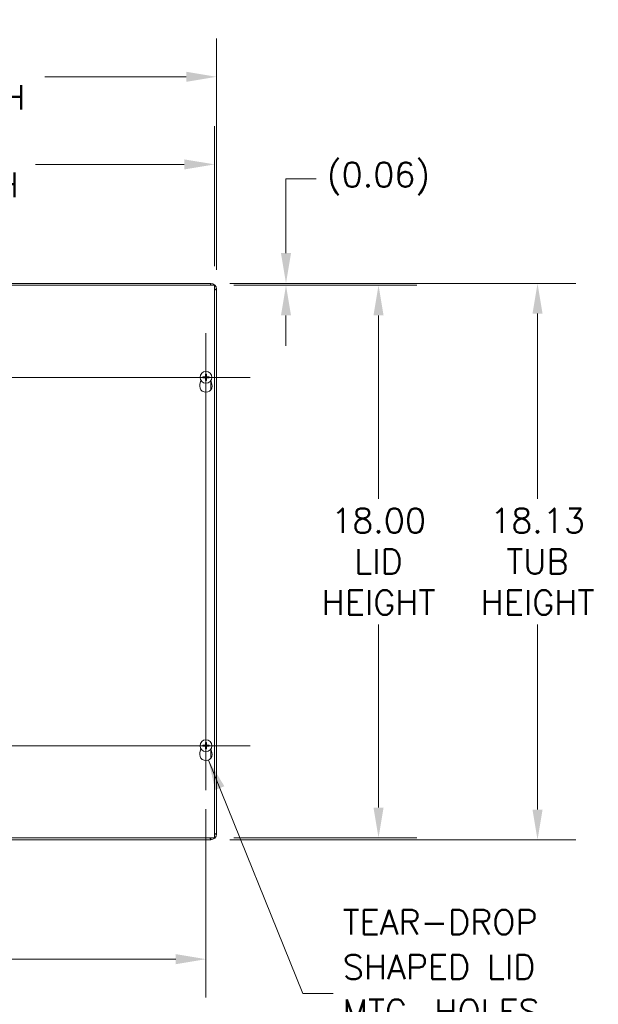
# Model space of a CAD drawing. Header units: inches. Extents: x 8 to 164, y 6 to 97.
# Tile 4 of 9: x 57 to 76, y 46 to 78. Entities that reach past the tile are written whole.
import ezdxf

# ---------------------------------------------------------------- set-up
doc = ezdxf.new("R2010")
doc.units = ezdxf.units.IN
doc.header["$LTSCALE"] = 10
doc.header["$MEASUREMENT"] = 0
for name, color, linetype, lineweight in [('Center Mark (ANSI)', 7, 'Continuous', 5), ('Centerline (ANSI)', 7, 'Continuous', 5), ('Dimension (ANSI)', 7, 'Continuous', 5), ('Symbol (ANSI)', 7, 'Continuous', 5), ('Visible (ANSI)', 7, 'Continuous', 5), ('Visible Narrow (ANSI)', 7, 'Continuous', 5)]:
    doc.layers.add(name, color=color, linetype=linetype, lineweight=lineweight)
doc.styles.add('ROMANS', font='RomanS.shx')
doc.dimstyles.new('Default (ANSI)', dxfattribs={"dimscale": 10, "dimtxt": 0.08, "dimasz": 0.098425, "dimexe": 0.125, "dimexo": 0.0625, "dimgap": 0.031496, "dimtad": 0, "dimtih": 1, "dimtoh": 1, "dimrnd": 1e-08, "dimzin": 0, "dimdsep": 46, "dimtxsty": 'ROMANS', "dimcen": 0.09, "dimdle": 0.393701, "dimclrd": 256, "dimclre": 256, "dimclrt": 256, "dimadec": 0, "dimazin": 0, "dimtfac": 1.25, "dimtofl": 0, "dimtmove": 0, "dimatfit": 3, "dimfxl": 0, "dimtolj": 1, "dimtzin": 0, "dimlwd": -1, "dimlwe": -1, "dimarcsym": 0})
doc.dimstyles.new('Default (ANSI)$7', dxfattribs={"dimscale": 10, "dimtxt": 0.08, "dimasz": 0.098425, "dimexe": 0.125, "dimexo": 0.0625, "dimgap": 0.031496, "dimtad": 0, "dimtih": 1, "dimtoh": 1, "dimrnd": 1e-08, "dimzin": 0, "dimdsep": 46, "dimtxsty": 'ROMANS', "dimcen": 0.09, "dimdle": 0.393701, "dimclrd": 256, "dimclre": 256, "dimclrt": 256, "dimadec": 0, "dimazin": 0, "dimtfac": 1.25, "dimtofl": 0, "dimtmove": 0, "dimatfit": 3, "dimfxl": 0, "dimtolj": 1, "dimtzin": 0, "dimlwd": -1, "dimlwe": -1, "dimarcsym": 0})

# ---------------------------------------------------------------- blocks, each defined once
blk = doc.blocks.new('*D4')
at = {"layer": 'Defpoints', "color": 0}
for p in [(63.782, 75.958), (45.657, 69.124), (63.782, 69.043)]:
    blk.add_point(p, dxfattribs=at)
at = {"layer": 'Dimension (ANSI)'}
for p, q in [((45.657, 69.749), (45.657, 77.208)), ((63.782, 69.668), (63.782, 77.208)), ((46.641, 75.958), (51.243, 75.958)), ((62.798, 75.958), (58.196, 75.958))]:
    blk.add_line(p, q, dxfattribs=at)
for points in [[(46.641, 76.122), (46.641, 75.794), (45.657, 75.958)], [(62.798, 76.122), (62.798, 75.794), (63.782, 75.958)]]:
    blk.add_solid(points, dxfattribs=at)
at = {"layer": 'Dimension (ANSI)', "insert": (54.719, 75.958), "char_height": 0.8, "attachment_point": 5, "style": 'ROMANS'}
blk.add_mtext('\\A1;18.13\\PTUB WIDTH', dxfattribs=at)
blk = doc.blocks.new('*D5')
at = {"layer": 'Defpoints', "color": 0}
for p in [(63.719, 73.105), (45.719, 69.167), (63.719, 69.167)]:
    blk.add_point(p, dxfattribs=at)
at = {"layer": 'Dimension (ANSI)'}
for p, q in [((45.719, 69.792), (45.719, 74.355)), ((63.719, 69.792), (63.719, 74.355)), ((46.704, 73.105), (51.547, 73.105)), ((62.735, 73.105), (57.892, 73.105))]:
    blk.add_line(p, q, dxfattribs=at)
for points in [[(46.704, 73.269), (46.704, 72.94), (45.719, 73.105)], [(62.735, 73.269), (62.735, 72.94), (63.719, 73.105)]]:
    blk.add_solid(points, dxfattribs=at)
at = {"layer": 'Dimension (ANSI)', "insert": (54.719, 73.105), "char_height": 0.8, "attachment_point": 5, "style": 'ROMANS'}
blk.add_mtext('\\A1;18.00\\PLID WIDTH', dxfattribs=at)
blk = doc.blocks.new('*D7')
at = {"layer": 'Defpoints', "color": 0}
for p in [(63.595, 69.23), (63.595, 51.105), (74.235, 51.105)]:
    blk.add_point(p, dxfattribs=at)
at = {"layer": 'Dimension (ANSI)'}
for p, q in [((64.22, 69.23), (75.485, 69.23)), ((74.235, 68.246), (74.235, 62.216)), ((74.235, 52.089), (74.235, 58.119)), ((64.22, 51.105), (75.485, 51.105))]:
    blk.add_line(p, q, dxfattribs=at)
for points in [[(74.071, 68.246), (74.399, 68.246), (74.235, 69.23)], [(74.071, 52.089), (74.399, 52.089), (74.235, 51.105)]]:
    blk.add_solid(points, dxfattribs=at)
at = {"layer": 'Dimension (ANSI)', "insert": (74.235, 60.167), "char_height": 0.8, "attachment_point": 5, "style": 'ROMANS'}
blk.add_mtext('\\A1;18.13\\PTUB\\PHEIGHT', dxfattribs=at)
blk = doc.blocks.new('*D8')
at = {"layer": 'Defpoints', "color": 0}
for p in [(63.719, 69.167), (63.719, 51.167), (69.058, 51.167)]:
    blk.add_point(p, dxfattribs=at)
at = {"layer": 'Dimension (ANSI)'}
for p, q in [((64.344, 69.167), (70.308, 69.167)), ((69.058, 68.183), (69.058, 62.216)), ((69.058, 52.152), (69.058, 58.119)), ((64.344, 51.167), (70.308, 51.167))]:
    blk.add_line(p, q, dxfattribs=at)
for points in [[(68.894, 68.183), (69.222, 68.183), (69.058, 69.167)], [(68.894, 52.152), (69.222, 52.152), (69.058, 51.167)]]:
    blk.add_solid(points, dxfattribs=at)
at = {"layer": 'Dimension (ANSI)', "insert": (69.058, 60.167), "char_height": 0.8, "attachment_point": 5, "style": 'ROMANS'}
blk.add_mtext('\\A1;18.00\\PLID\\PHEIGHT', dxfattribs=at)
blk = doc.blocks.new('*D9')
at = {"layer": 'Defpoints', "color": 0}
for p in [(63.595, 69.23), (63.719, 69.167), (66.045, 69.167)]:
    blk.add_point(p, dxfattribs=at)
at = {"layer": 'Dimension (ANSI)'}
for p, q in [((66.045, 70.214), (66.045, 72.636)), ((66.045, 72.636), (67.029, 72.636)), ((64.22, 69.23), (67.295, 69.23)), ((64.344, 69.167), (67.295, 69.167)), ((66.045, 68.183), (66.045, 67.199))]:
    blk.add_line(p, q, dxfattribs=at)
for points in [[(65.881, 70.214), (66.209, 70.214), (66.045, 69.23)], [(65.881, 68.183), (66.209, 68.183), (66.045, 69.167)]]:
    blk.add_solid(points, dxfattribs=at)
at = {"layer": 'Dimension (ANSI)', "insert": (69.058, 72.636), "char_height": 0.8, "attachment_point": 5, "style": 'ROMANS'}
blk.add_mtext('\\A1;(0.06)', dxfattribs=at)
blk = doc.blocks.new('*D10')
at = {"layer": 'Defpoints', "color": 0}
for p in [(46.001, 52.725), (63.438, 52.725), (63.438, 47.216)]:
    blk.add_point(p, dxfattribs=at)
at = {"layer": 'Dimension (ANSI)'}
for p, q in [((46.001, 52.1), (46.001, 45.966)), ((63.438, 52.1), (63.438, 45.966)), ((46.985, 47.216), (52.498, 47.216)), ((62.454, 47.216), (56.252, 47.216))]:
    blk.add_line(p, q, dxfattribs=at)
for points in [[(46.985, 47.38), (46.985, 47.052), (46.001, 47.216)], [(62.454, 47.38), (62.454, 47.052), (63.438, 47.216)]]:
    blk.add_solid(points, dxfattribs=at)
at = {"layer": 'Dimension (ANSI)', "insert": (54.375, 47.216), "char_height": 0.8, "attachment_point": 5, "style": 'ROMANS'}
blk.add_mtext('\\A1;17.44', dxfattribs=at)

msp = doc.modelspace()

# ---------------------------------------------------------------- linework, layer by layer
at = {"layer": 'Center Mark (ANSI)', "linetype": 'Continuous'}
for p, q in [((63.43815, 67.6095), (63.43815, 64.7255)), ((64.88015, 66.1675), (61.99615, 66.1675)), ((63.43815, 52.7255), (63.43815, 55.6095)), ((64.88015, 54.1675), (61.99615, 54.1675))]:
    msp.add_line(p, q, dxfattribs=at)
at = {"layer": 'Centerline (ANSI)', "linetype": 'Continuous'}
for p, q in [((63.43815, 67.6095), (63.43815, 52.7255)), ((44.55865, 66.1675), (64.88015, 66.1675)), ((64.88015, 54.1675), (44.55865, 54.1675))]:
    msp.add_line(p, q, dxfattribs=at)
at = {"layer": 'Visible (ANSI)'}
for p, q in [((45.7194, 69.1675), (63.7194, 69.1675)), ((45.9569, 69.23), (63.5949, 69.23)), ((63.7194, 69.1675), (63.7194, 51.1675)), ((63.7819, 69.043), (63.7819, 51.292)), ((63.37448, 66.17985), (63.34768, 66.1854)), ((63.34768, 66.14959), (63.37448, 66.15514)), ((63.42024, 66.25797), (63.4258, 66.23117)), ((63.4258, 66.10383), (63.42024, 66.07702)), ((63.4505, 66.23117), (63.45606, 66.25797)), ((63.45606, 66.07702), (63.4505, 66.10383)), ((63.52863, 66.1854), (63.50182, 66.17985)), ((63.50182, 66.15514), (63.52863, 66.14959)), ((63.24313, 65.94284), (63.27761, 66.06218)), ((63.59869, 66.06218), (63.63318, 65.94284)), ((63.42024, 54.25797), (63.4258, 54.23117)), ((63.4505, 54.23117), (63.45606, 54.25797)), ((63.24313, 53.94284), (63.27761, 54.06218)), ((63.37448, 54.17985), (63.34768, 54.1854)), ((63.34768, 54.14959), (63.37448, 54.15514)), ((63.4258, 54.10383), (63.42024, 54.07702)), ((63.45606, 54.07702), (63.4505, 54.10383)), ((63.52863, 54.1854), (63.50182, 54.17985)), ((63.50182, 54.15514), (63.52863, 54.14959)), ((63.59869, 54.06218), (63.63318, 53.94284)), ((63.7194, 51.1675), (45.7194, 51.1675)), ((63.5949, 51.105), (45.8439, 51.105))]:
    msp.add_line(p, q, dxfattribs=at)
for centre in [(63.43815, 66.1675), (63.43815, 54.1675)]:
    msp.add_circle(centre, 0.192, dxfattribs=at)
for centre, radius, start, end in [((63.5949, 69.043), 0.187, 0, 90), ((63.5949, 69.043), 0.125, 84.8736, 90), ((63.5949, 69.043), 0.125, 0, 5.1264), ((63.43815, 66.1675), 0.06486, 169.02212, 190.97788), ((63.43815, 66.1675), 0.06486, 79.02212, 100.97788), ((63.43815, 66.1675), 0.06486, 259.02212, 280.97788), ((63.43815, 66.1675), 0.06486, 349.02212, 10.97788), ((63.43815, 65.8865), 0.203, 163.884171, 16.115829), ((63.43815, 54.1675), 0.06486, 79.02212, 100.97788), ((63.43815, 53.8865), 0.203, 163.884171, 16.115829), ((63.43815, 54.1675), 0.06486, 169.02212, 190.97788), ((63.43815, 54.1675), 0.06486, 259.02212, 280.97788), ((63.43815, 54.1675), 0.06486, 349.02212, 10.97788), ((63.5949, 51.292), 0.187, 270, 0), ((63.5949, 51.292), 0.125, 270, 275.1264), ((63.5949, 51.292), 0.125, 354.8736, 0)]:
    msp.add_arc(centre, radius, start, end, dxfattribs=at)
for centre, major_axis, start_param, end_param in [((63.43802, 66.16292), (-0.25386, 0.00712), 4.83975564, 5.12434361), ((63.43802, 66.17208), (0.25386, 0.00712), 4.30043435, 4.58502232), ((63.44273, 66.16762), (0.00712, -0.25386), 4.30043435, 4.58502232), ((63.44273, 66.16737), (-0.00712, -0.25386), 4.83975564, 5.12434361), ((63.43357, 66.16762), (0.00712, 0.25386), 4.83975564, 5.12434361), ((63.43357, 66.16737), (-0.00712, 0.25386), 4.30043435, 4.58502232), ((63.43828, 66.16292), (-0.25386, -0.00712), 4.30043435, 4.58502232), ((63.43828, 66.17208), (0.25386, -0.00712), 4.83975564, 5.12434361), ((63.44273, 54.16762), (0.00712, -0.25386), 4.30043435, 4.58502232), ((63.43357, 54.16762), (0.00712, 0.25386), 4.83975564, 5.12434361), ((63.43802, 54.16292), (-0.25386, 0.00712), 4.83975564, 5.12434361), ((63.43802, 54.17208), (0.25386, 0.00712), 4.30043435, 4.58502232), ((63.44273, 54.16737), (-0.00712, -0.25386), 4.83975564, 5.12434361), ((63.43357, 54.16737), (-0.00712, 0.25386), 4.30043435, 4.58502232), ((63.43828, 54.16292), (-0.25386, -0.00712), 4.30043435, 4.58502232), ((63.43828, 54.17208), (0.25386, -0.00712), 4.83975564, 5.12434361)]:
    msp.add_ellipse(centre, major_axis=major_axis, ratio=0.08715574, start_param=start_param, end_param=end_param, dxfattribs=at)
for points in [[(63.5949, 69.23), (63.587, 69.23), (63.5791, 69.20637), (63.57121, 69.16744)], [(63.5949, 69.168), (63.59406, 69.168), (63.59322, 69.16782), (63.59239, 69.16746)], [(63.5949, 69.23), (63.5949, 69.20933), (63.5949, 69.18866), (63.5949, 69.168)], [(63.7199, 69.043), (63.7199, 69.04216), (63.71972, 69.04132), (63.71937, 69.04048)], [(63.7199, 69.043), (63.74057, 69.043), (63.76124, 69.043), (63.7819, 69.043)], [(63.5949, 51.167), (63.59406, 51.167), (63.59322, 51.16718), (63.59239, 51.16753)], [(63.5949, 51.167), (63.5949, 51.14633), (63.5949, 51.12566), (63.5949, 51.105)], [(63.7819, 51.292), (63.7819, 51.29989), (63.75828, 51.30779), (63.71935, 51.31569)], [(63.7199, 51.292), (63.7199, 51.29283), (63.71972, 51.29367), (63.71937, 51.29451)], [(63.7819, 51.292), (63.76124, 51.292), (63.74057, 51.292), (63.7199, 51.292)]]:
    msp.add_open_spline(points, degree=3, dxfattribs=at)
for points, knots in [([(63.7193, 69.0193), (63.72958, 69.02136), (63.73885, 69.02342), (63.74685, 69.02549), (63.76946, 69.03132), (63.7819, 69.03716), (63.7819, 69.043)], [0.728532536, 0.728532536, 0.728532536, 0.728532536, 0.948488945, 0.948488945, 0.948488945, 1.570796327, 1.570796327, 1.570796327, 1.570796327]), ([(63.33695, 66.18604), (63.33701, 66.18604), (63.33707, 66.18604), (63.33808, 66.18605), (63.33929, 66.18604), (63.34135, 66.18598), (63.34255, 66.18592), (63.34444, 66.1858), (63.34545, 66.18571), (63.34674, 66.18556), (63.3473, 66.18548), (63.34768, 66.1854)], [0.0228816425, 0.0228816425, 0.0228816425, 0.0228816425, 0.02337727, 0.02337727, 0.0312130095, 0.0312130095, 0.0390428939, 0.0390428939, 0.0467825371, 0.0467825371, 0.0530480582, 0.0530480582, 0.0530480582, 0.0530480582]), ([(63.34768, 66.14959), (63.3473, 66.14951), (63.34674, 66.14943), (63.34545, 66.14928), (63.34444, 66.14919), (63.34255, 66.14907), (63.34135, 66.14901), (63.33929, 66.14896), (63.33808, 66.14894), (63.33707, 66.14895), (63.33701, 66.14895), (63.33695, 66.14895)], [0.0712949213, 0.0712949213, 0.0712949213, 0.0712949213, 0.0775604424, 0.0775604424, 0.0853000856, 0.0853000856, 0.0931299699, 0.0931299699, 0.1009657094, 0.1009657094, 0.101461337, 0.101461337, 0.101461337, 0.101461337]), ([(63.42815, 66.19949), (63.42832, 66.19711), (63.42807, 66.19463), (63.42705, 66.19088), (63.42639, 66.18922), (63.42461, 66.18609), (63.42348, 66.18462), (63.42103, 66.18217), (63.41956, 66.18104), (63.41643, 66.17925), (63.41477, 66.1786), (63.41102, 66.17758), (63.40854, 66.17732), (63.40616, 66.1775)], [0.2359932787, 0.2359932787, 0.2359932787, 0.2359932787, 0.2549328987, 0.2549328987, 0.2681126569, 0.2681126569, 0.2812924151, 0.2812924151, 0.2944721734, 0.2944721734, 0.3076519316, 0.3076519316, 0.3265915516, 0.3265915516, 0.3265915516, 0.3265915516]), ([(63.40616, 66.15749), (63.40854, 66.15767), (63.41102, 66.15742), (63.41477, 66.15639), (63.41643, 66.15574), (63.41956, 66.15395), (63.42103, 66.15282), (63.42348, 66.15037), (63.42461, 66.1489), (63.42639, 66.14577), (63.42705, 66.14411), (63.42807, 66.14036), (63.42832, 66.13788), (63.42815, 66.1355)], [0.2359932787, 0.2359932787, 0.2359932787, 0.2359932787, 0.2549328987, 0.2549328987, 0.2681126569, 0.2681126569, 0.2812924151, 0.2812924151, 0.2944721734, 0.2944721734, 0.3076519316, 0.3076519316, 0.3265915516, 0.3265915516, 0.3265915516, 0.3265915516]), ([(63.41988, 66.19925), (63.41991, 66.19762), (63.41962, 66.19586), (63.41836, 66.19261), (63.41739, 66.19111), (63.41512, 66.18871), (63.41368, 66.18766), (63.4105, 66.18622), (63.40876, 66.18584), (63.40689, 66.18576), (63.40664, 66.18576), (63.40639, 66.18577)], [0, 0, 0, 0, 0.0125584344, 0.0125584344, 0.0251168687, 0.0251168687, 0.0376591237, 0.0376591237, 0.0502013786, 0.0502013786, 0.052067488, 0.052067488, 0.052067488, 0.052067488]), ([(63.40639, 66.14923), (63.40803, 66.14925), (63.40978, 66.14896), (63.41304, 66.1477), (63.41454, 66.14673), (63.41693, 66.14446), (63.41798, 66.14302), (63.41942, 66.13984), (63.41981, 66.13811), (63.41988, 66.13623), (63.41989, 66.13598), (63.41988, 66.13574)], [0, 0, 0, 0, 0.0125584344, 0.0125584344, 0.0251168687, 0.0251168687, 0.0376591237, 0.0376591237, 0.0502013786, 0.0502013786, 0.0520674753, 0.0520674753, 0.0520674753, 0.0520674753]), ([(63.42024, 66.25797), (63.42017, 66.25835), (63.42008, 66.25891), (63.41993, 66.2602), (63.41985, 66.26121), (63.41972, 66.26309), (63.41967, 66.2643), (63.41961, 66.26636), (63.4196, 66.26757), (63.41961, 66.26858), (63.41961, 66.26864), (63.41961, 66.2687)], [0.0712949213, 0.0712949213, 0.0712949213, 0.0712949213, 0.0775604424, 0.0775604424, 0.0853000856, 0.0853000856, 0.0931299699, 0.0931299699, 0.1009657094, 0.1009657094, 0.101461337, 0.101461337, 0.101461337, 0.101461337]), ([(63.41961, 66.06629), (63.41961, 66.06635), (63.41961, 66.06641), (63.4196, 66.06742), (63.41961, 66.06863), (63.41967, 66.07069), (63.41972, 66.0719), (63.41985, 66.07378), (63.41993, 66.07479), (63.42008, 66.07608), (63.42017, 66.07664), (63.42024, 66.07702)], [0.0228816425, 0.0228816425, 0.0228816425, 0.0228816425, 0.02337727, 0.02337727, 0.0312130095, 0.0312130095, 0.0390428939, 0.0390428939, 0.0467825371, 0.0467825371, 0.0530480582, 0.0530480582, 0.0530480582, 0.0530480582]), ([(63.47014, 66.1775), (63.46776, 66.17732), (63.46529, 66.17758), (63.46154, 66.1786), (63.45988, 66.17925), (63.45675, 66.18104), (63.45527, 66.18217), (63.45283, 66.18462), (63.45169, 66.18609), (63.44991, 66.18922), (63.44926, 66.19088), (63.44823, 66.19463), (63.44798, 66.19711), (63.44816, 66.19949)], [0.2359932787, 0.2359932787, 0.2359932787, 0.2359932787, 0.2549328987, 0.2549328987, 0.2681126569, 0.2681126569, 0.2812924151, 0.2812924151, 0.2944721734, 0.2944721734, 0.3076519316, 0.3076519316, 0.3265915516, 0.3265915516, 0.3265915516, 0.3265915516]), ([(63.44816, 66.1355), (63.44798, 66.13788), (63.44823, 66.14036), (63.44926, 66.14411), (63.44991, 66.14577), (63.45169, 66.1489), (63.45283, 66.15037), (63.45527, 66.15282), (63.45675, 66.15395), (63.45988, 66.15574), (63.46154, 66.15639), (63.46529, 66.15742), (63.46776, 66.15767), (63.47014, 66.15749)], [0.2359932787, 0.2359932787, 0.2359932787, 0.2359932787, 0.2549328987, 0.2549328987, 0.2681126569, 0.2681126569, 0.2812924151, 0.2812924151, 0.2944721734, 0.2944721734, 0.3076519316, 0.3076519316, 0.3265915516, 0.3265915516, 0.3265915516, 0.3265915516]), ([(63.4567, 66.2687), (63.4567, 66.26864), (63.4567, 66.26858), (63.45671, 66.26757), (63.45669, 66.26636), (63.45664, 66.2643), (63.45658, 66.26309), (63.45646, 66.26121), (63.45637, 66.2602), (63.45622, 66.25891), (63.45614, 66.25835), (63.45606, 66.25797)], [0.0228816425, 0.0228816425, 0.0228816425, 0.0228816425, 0.02337727, 0.02337727, 0.0312130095, 0.0312130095, 0.0390428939, 0.0390428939, 0.0467825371, 0.0467825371, 0.0530480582, 0.0530480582, 0.0530480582, 0.0530480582]), ([(63.45606, 66.07702), (63.45614, 66.07664), (63.45622, 66.07608), (63.45637, 66.07479), (63.45646, 66.07378), (63.45658, 66.0719), (63.45664, 66.07069), (63.45669, 66.06863), (63.45671, 66.06742), (63.4567, 66.06641), (63.4567, 66.06635), (63.4567, 66.06629)], [0.0712949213, 0.0712949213, 0.0712949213, 0.0712949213, 0.0775604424, 0.0775604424, 0.0853000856, 0.0853000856, 0.0931299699, 0.0931299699, 0.1009657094, 0.1009657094, 0.101461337, 0.101461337, 0.101461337, 0.101461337]), ([(63.45642, 66.13574), (63.45639, 66.13737), (63.45669, 66.13913), (63.45795, 66.14238), (63.45892, 66.14388), (63.46118, 66.14627), (63.46263, 66.14733), (63.46581, 66.14877), (63.46754, 66.14915), (63.46942, 66.14923), (63.46966, 66.14923), (63.46991, 66.14923)], [0, 0, 0, 0, 0.0125556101, 0.0125556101, 0.0251112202, 0.0251112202, 0.0376562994, 0.0376562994, 0.0502013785, 0.0502013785, 0.0520674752, 0.0520674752, 0.0520674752, 0.0520674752]), ([(63.46991, 66.18577), (63.46828, 66.18574), (63.46652, 66.18603), (63.46326, 66.18729), (63.46176, 66.18826), (63.45937, 66.19053), (63.45832, 66.19197), (63.45688, 66.19515), (63.45649, 66.19689), (63.45642, 66.19876), (63.45642, 66.19901), (63.45642, 66.19925)], [0, 0, 0, 0, 0.0125584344, 0.0125584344, 0.0251168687, 0.0251168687, 0.0376591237, 0.0376591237, 0.0502013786, 0.0502013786, 0.0520674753, 0.0520674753, 0.0520674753, 0.0520674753]), ([(63.52863, 66.1854), (63.52901, 66.18548), (63.52956, 66.18556), (63.53085, 66.18571), (63.53187, 66.1858), (63.53375, 66.18592), (63.53496, 66.18598), (63.53701, 66.18604), (63.53822, 66.18605), (63.53924, 66.18604), (63.5393, 66.18604), (63.53936, 66.18604)], [0.0712949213, 0.0712949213, 0.0712949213, 0.0712949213, 0.0775604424, 0.0775604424, 0.0853000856, 0.0853000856, 0.0931299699, 0.0931299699, 0.1009657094, 0.1009657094, 0.101461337, 0.101461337, 0.101461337, 0.101461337]), ([(63.53936, 66.14895), (63.5393, 66.14895), (63.53924, 66.14895), (63.53822, 66.14894), (63.53701, 66.14896), (63.53496, 66.14901), (63.53375, 66.14907), (63.53187, 66.14919), (63.53085, 66.14928), (63.52956, 66.14943), (63.52901, 66.14951), (63.52863, 66.14959)], [0.0228816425, 0.0228816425, 0.0228816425, 0.0228816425, 0.02337727, 0.02337727, 0.0312130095, 0.0312130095, 0.0390428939, 0.0390428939, 0.0467825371, 0.0467825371, 0.0530480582, 0.0530480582, 0.0530480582, 0.0530480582]), ([(63.42024, 54.25797), (63.42017, 54.25835), (63.42008, 54.25891), (63.41993, 54.2602), (63.41985, 54.26121), (63.41972, 54.26309), (63.41967, 54.2643), (63.41961, 54.26636), (63.4196, 54.26757), (63.41961, 54.26858), (63.41961, 54.26864), (63.41961, 54.2687)], [0.0712949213, 0.0712949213, 0.0712949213, 0.0712949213, 0.0775604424, 0.0775604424, 0.0853000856, 0.0853000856, 0.0931299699, 0.0931299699, 0.1009657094, 0.1009657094, 0.101461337, 0.101461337, 0.101461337, 0.101461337]), ([(63.4567, 54.2687), (63.4567, 54.26864), (63.4567, 54.26858), (63.45671, 54.26757), (63.45669, 54.26636), (63.45664, 54.2643), (63.45658, 54.26309), (63.45646, 54.26121), (63.45637, 54.2602), (63.45622, 54.25891), (63.45614, 54.25835), (63.45606, 54.25797)], [0.0228816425, 0.0228816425, 0.0228816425, 0.0228816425, 0.02337727, 0.02337727, 0.0312130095, 0.0312130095, 0.0390428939, 0.0390428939, 0.0467825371, 0.0467825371, 0.0530480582, 0.0530480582, 0.0530480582, 0.0530480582]), ([(63.33695, 54.18604), (63.33701, 54.18604), (63.33707, 54.18604), (63.33808, 54.18605), (63.33929, 54.18604), (63.34135, 54.18598), (63.34255, 54.18592), (63.34444, 54.1858), (63.34545, 54.18571), (63.34674, 54.18556), (63.3473, 54.18548), (63.34768, 54.1854)], [0.0228816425, 0.0228816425, 0.0228816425, 0.0228816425, 0.02337727, 0.02337727, 0.0312130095, 0.0312130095, 0.0390428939, 0.0390428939, 0.0467825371, 0.0467825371, 0.0530480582, 0.0530480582, 0.0530480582, 0.0530480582]), ([(63.34768, 54.14959), (63.3473, 54.14951), (63.34674, 54.14943), (63.34545, 54.14928), (63.34444, 54.14919), (63.34255, 54.14907), (63.34135, 54.14901), (63.33929, 54.14896), (63.33808, 54.14894), (63.33707, 54.14895), (63.33701, 54.14895), (63.33695, 54.14895)], [0.0712949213, 0.0712949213, 0.0712949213, 0.0712949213, 0.0775604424, 0.0775604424, 0.0853000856, 0.0853000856, 0.0931299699, 0.0931299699, 0.1009657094, 0.1009657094, 0.101461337, 0.101461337, 0.101461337, 0.101461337]), ([(63.42815, 54.19949), (63.42832, 54.19711), (63.42807, 54.19463), (63.42705, 54.19088), (63.42639, 54.18922), (63.42461, 54.18609), (63.42348, 54.18462), (63.42103, 54.18217), (63.41956, 54.18104), (63.41643, 54.17925), (63.41477, 54.1786), (63.41102, 54.17758), (63.40854, 54.17732), (63.40616, 54.1775)], [0.2359932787, 0.2359932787, 0.2359932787, 0.2359932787, 0.2549328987, 0.2549328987, 0.2681126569, 0.2681126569, 0.2812924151, 0.2812924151, 0.2944721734, 0.2944721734, 0.3076519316, 0.3076519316, 0.3265915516, 0.3265915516, 0.3265915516, 0.3265915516]), ([(63.40616, 54.15749), (63.40854, 54.15767), (63.41102, 54.15742), (63.41477, 54.15639), (63.41643, 54.15574), (63.41956, 54.15395), (63.42103, 54.15282), (63.42348, 54.15037), (63.42461, 54.1489), (63.42639, 54.14577), (63.42705, 54.14411), (63.42807, 54.14036), (63.42832, 54.13788), (63.42815, 54.1355)], [0.2359932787, 0.2359932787, 0.2359932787, 0.2359932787, 0.2549328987, 0.2549328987, 0.2681126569, 0.2681126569, 0.2812924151, 0.2812924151, 0.2944721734, 0.2944721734, 0.3076519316, 0.3076519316, 0.3265915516, 0.3265915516, 0.3265915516, 0.3265915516]), ([(63.41988, 54.19925), (63.41991, 54.19762), (63.41962, 54.19586), (63.41836, 54.19261), (63.41739, 54.19111), (63.41512, 54.18871), (63.41368, 54.18766), (63.4105, 54.18622), (63.40876, 54.18584), (63.40689, 54.18576), (63.40664, 54.18576), (63.40639, 54.18577)], [0, 0, 0, 0, 0.0125584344, 0.0125584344, 0.0251168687, 0.0251168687, 0.0376591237, 0.0376591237, 0.0502013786, 0.0502013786, 0.052067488, 0.052067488, 0.052067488, 0.052067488]), ([(63.40639, 54.14923), (63.40803, 54.14925), (63.40978, 54.14896), (63.41304, 54.1477), (63.41454, 54.14673), (63.41693, 54.14446), (63.41798, 54.14302), (63.41942, 54.13984), (63.41981, 54.13811), (63.41988, 54.13623), (63.41989, 54.13598), (63.41988, 54.13574)], [0, 0, 0, 0, 0.0125584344, 0.0125584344, 0.0251168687, 0.0251168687, 0.0376591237, 0.0376591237, 0.0502013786, 0.0502013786, 0.0520674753, 0.0520674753, 0.0520674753, 0.0520674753]), ([(63.41961, 54.06629), (63.41961, 54.06635), (63.41961, 54.06641), (63.4196, 54.06742), (63.41961, 54.06863), (63.41967, 54.07069), (63.41972, 54.0719), (63.41985, 54.07378), (63.41993, 54.07479), (63.42008, 54.07608), (63.42017, 54.07664), (63.42024, 54.07702)], [0.0228816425, 0.0228816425, 0.0228816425, 0.0228816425, 0.02337727, 0.02337727, 0.0312130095, 0.0312130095, 0.0390428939, 0.0390428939, 0.0467825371, 0.0467825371, 0.0530480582, 0.0530480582, 0.0530480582, 0.0530480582]), ([(63.47014, 54.1775), (63.46776, 54.17732), (63.46529, 54.17758), (63.46154, 54.1786), (63.45988, 54.17925), (63.45675, 54.18104), (63.45527, 54.18217), (63.45283, 54.18462), (63.45169, 54.18609), (63.44991, 54.18922), (63.44926, 54.19088), (63.44823, 54.19463), (63.44798, 54.19711), (63.44816, 54.19949)], [0.2359932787, 0.2359932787, 0.2359932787, 0.2359932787, 0.2549328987, 0.2549328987, 0.2681126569, 0.2681126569, 0.2812924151, 0.2812924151, 0.2944721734, 0.2944721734, 0.3076519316, 0.3076519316, 0.3265915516, 0.3265915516, 0.3265915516, 0.3265915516]), ([(63.44816, 54.1355), (63.44798, 54.13788), (63.44823, 54.14036), (63.44926, 54.14411), (63.44991, 54.14577), (63.45169, 54.1489), (63.45283, 54.15037), (63.45527, 54.15282), (63.45675, 54.15395), (63.45988, 54.15574), (63.46154, 54.15639), (63.46529, 54.15742), (63.46776, 54.15767), (63.47014, 54.15749)], [0.2359932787, 0.2359932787, 0.2359932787, 0.2359932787, 0.2549328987, 0.2549328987, 0.2681126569, 0.2681126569, 0.2812924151, 0.2812924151, 0.2944721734, 0.2944721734, 0.3076519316, 0.3076519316, 0.3265915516, 0.3265915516, 0.3265915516, 0.3265915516]), ([(63.45606, 54.07702), (63.45614, 54.07664), (63.45622, 54.07608), (63.45637, 54.07479), (63.45646, 54.07378), (63.45658, 54.0719), (63.45664, 54.07069), (63.45669, 54.06863), (63.45671, 54.06742), (63.4567, 54.06641), (63.4567, 54.06635), (63.4567, 54.06629)], [0.0712949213, 0.0712949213, 0.0712949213, 0.0712949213, 0.0775604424, 0.0775604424, 0.0853000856, 0.0853000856, 0.0931299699, 0.0931299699, 0.1009657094, 0.1009657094, 0.101461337, 0.101461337, 0.101461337, 0.101461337]), ([(63.45642, 54.13574), (63.45639, 54.13737), (63.45669, 54.13913), (63.45795, 54.14238), (63.45892, 54.14388), (63.46118, 54.14627), (63.46263, 54.14733), (63.46581, 54.14877), (63.46754, 54.14915), (63.46942, 54.14923), (63.46966, 54.14923), (63.46991, 54.14923)], [0, 0, 0, 0, 0.0125556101, 0.0125556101, 0.0251112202, 0.0251112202, 0.0376562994, 0.0376562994, 0.0502013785, 0.0502013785, 0.0520674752, 0.0520674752, 0.0520674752, 0.0520674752]), ([(63.46991, 54.18577), (63.46828, 54.18574), (63.46652, 54.18603), (63.46326, 54.18729), (63.46176, 54.18826), (63.45937, 54.19053), (63.45832, 54.19197), (63.45688, 54.19515), (63.45649, 54.19689), (63.45642, 54.19876), (63.45642, 54.19901), (63.45642, 54.19925)], [0, 0, 0, 0, 0.0125584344, 0.0125584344, 0.0251168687, 0.0251168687, 0.0376591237, 0.0376591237, 0.0502013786, 0.0502013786, 0.0520674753, 0.0520674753, 0.0520674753, 0.0520674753]), ([(63.52863, 54.1854), (63.52901, 54.18548), (63.52956, 54.18556), (63.53085, 54.18571), (63.53187, 54.1858), (63.53375, 54.18592), (63.53496, 54.18598), (63.53701, 54.18604), (63.53822, 54.18605), (63.53924, 54.18604), (63.5393, 54.18604), (63.53936, 54.18604)], [0.0712949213, 0.0712949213, 0.0712949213, 0.0712949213, 0.0775604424, 0.0775604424, 0.0853000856, 0.0853000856, 0.0931299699, 0.0931299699, 0.1009657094, 0.1009657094, 0.101461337, 0.101461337, 0.101461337, 0.101461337]), ([(63.53936, 54.14895), (63.5393, 54.14895), (63.53924, 54.14895), (63.53822, 54.14894), (63.53701, 54.14896), (63.53496, 54.14901), (63.53375, 54.14907), (63.53187, 54.14919), (63.53085, 54.14928), (63.52956, 54.14943), (63.52901, 54.14951), (63.52863, 54.14959)], [0.0228816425, 0.0228816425, 0.0228816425, 0.0228816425, 0.02337727, 0.02337727, 0.0312130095, 0.0312130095, 0.0390428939, 0.0390428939, 0.0467825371, 0.0467825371, 0.0530480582, 0.0530480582, 0.0530480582, 0.0530480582]), ([(63.57121, 51.16759), (63.57327, 51.15732), (63.57533, 51.14804), (63.57739, 51.14005), (63.58323, 51.11744), (63.58907, 51.105), (63.5949, 51.105)], [0.728532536, 0.728532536, 0.728532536, 0.728532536, 0.948488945, 0.948488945, 0.948488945, 1.570796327, 1.570796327, 1.570796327, 1.570796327])]:
    msp.add_open_spline(points, degree=3, knots=knots, dxfattribs=at)
for points, weights in [([(63.40616, 66.1775), (63.3954, 66.17829), (63.37448, 66.17985)], [1.76946736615, 1.40669277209, 1]), ([(63.37448, 66.15514), (63.3954, 66.1567), (63.40616, 66.15749)], [1, 1.40669277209, 1.76946736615]), ([(63.4258, 66.23117), (63.42736, 66.21024), (63.42815, 66.19949)], [1, 1.40669277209, 1.76946736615]), ([(63.42815, 66.1355), (63.42736, 66.12475), (63.4258, 66.10383)], [1.76946736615, 1.40669277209, 1]), ([(63.44816, 66.19949), (63.44895, 66.21024), (63.4505, 66.23117)], [1.76946736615, 1.40669277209, 1]), ([(63.4505, 66.10383), (63.44895, 66.12475), (63.44816, 66.1355)], [1, 1.40669277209, 1.76946736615]), ([(63.50182, 66.17985), (63.4809, 66.17829), (63.47014, 66.1775)], [1, 1.40669277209, 1.76946736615]), ([(63.47014, 66.15749), (63.4809, 66.1567), (63.50182, 66.15514)], [1.76946736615, 1.40669277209, 1]), ([(63.4258, 54.23117), (63.42736, 54.21024), (63.42815, 54.19949)], [1, 1.40669277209, 1.76946736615]), ([(63.44816, 54.19949), (63.44895, 54.21024), (63.4505, 54.23117)], [1.76946736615, 1.40669277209, 1]), ([(63.40616, 54.1775), (63.3954, 54.17829), (63.37448, 54.17985)], [1.76946736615, 1.40669277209, 1]), ([(63.37448, 54.15514), (63.3954, 54.1567), (63.40616, 54.15749)], [1, 1.40669277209, 1.76946736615]), ([(63.42815, 54.1355), (63.42736, 54.12475), (63.4258, 54.10383)], [1.76946736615, 1.40669277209, 1]), ([(63.4505, 54.10383), (63.44895, 54.12475), (63.44816, 54.1355)], [1, 1.40669277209, 1.76946736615]), ([(63.50182, 54.17985), (63.4809, 54.17829), (63.47014, 54.1775)], [1, 1.40669277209, 1.76946736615]), ([(63.47014, 54.15749), (63.4809, 54.1567), (63.50182, 54.15514)], [1.76946736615, 1.40669277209, 1])]:
    msp.add_rational_spline(points, weights, degree=2, dxfattribs=at)
at = {"layer": 'Visible Narrow (ANSI)'}
for p, q in [((63.40639, 66.18577), (63.40616, 66.1775)), ((63.40639, 66.14923), (63.40616, 66.15749)), ((63.41988, 66.19925), (63.42815, 66.19949)), ((63.41988, 66.13574), (63.42815, 66.1355)), ((63.45642, 66.19925), (63.44816, 66.19949)), ((63.45642, 66.13574), (63.44816, 66.1355)), ((63.46991, 66.18577), (63.47014, 66.1775)), ((63.46991, 66.14923), (63.47014, 66.15749)), ((63.5949, 65.75751), (63.5949, 66.05662)), ((63.40639, 54.18577), (63.40616, 54.1775)), ((63.40639, 54.14923), (63.40616, 54.15749)), ((63.41988, 54.19925), (63.42815, 54.19949)), ((63.41988, 54.13574), (63.42815, 54.1355)), ((63.45642, 54.19925), (63.44816, 54.19949)), ((63.45642, 54.13574), (63.44816, 54.1355)), ((63.46991, 54.18577), (63.47014, 54.1775)), ((63.46991, 54.14923), (63.47014, 54.15749)), ((63.5949, 53.75751), (63.5949, 54.05662))]:
    msp.add_line(p, q, dxfattribs=at)
for centre, radius, start, end in [((63.43815, 66.1675), 0.10289, 169.616494, 190.383506), ((63.43815, 66.1675), 0.09223, 168.80418, 191.19582), ((63.43815, 66.1675), 0.10289, 79.616494, 100.383506), ((63.43815, 66.1675), 0.09223, 78.80418, 101.19582), ((63.43815, 66.1675), 0.09223, 258.80418, 281.19582), ((63.43815, 66.1675), 0.09223, 348.80418, 11.19582), ((63.43815, 66.1675), 0.10289, 349.616494, 10.383506), ((63.43815, 66.1675), 0.10289, 259.616494, 280.383506), ((63.43815, 54.1675), 0.10289, 79.616494, 100.383506), ((63.43815, 54.1675), 0.09223, 78.80418, 101.19582), ((63.43815, 54.1675), 0.10289, 169.616494, 190.383506), ((63.43815, 54.1675), 0.09223, 168.80418, 191.19582), ((63.43815, 54.1675), 0.10289, 259.616494, 280.383506), ((63.43815, 54.1675), 0.09223, 258.80418, 281.19582), ((63.43815, 54.1675), 0.09223, 348.80418, 11.19582), ((63.43815, 54.1675), 0.10289, 349.616494, 10.383506)]:
    msp.add_arc(centre, radius, start, end, dxfattribs=at)

# ---------------------------------------------------------------- texts
at = {"layer": 'Symbol (ANSI)', "insert": (67.89362, 46.09817), "char_height": 0.8, "width": 7.4824283, "attachment_point": 4, "line_spacing_factor": 1.093904, "style": 'ROMANS'}
msp.add_mtext('{TEAR-DROP\\PSHAPED LID\\PMTG. HOLES\\P(4 PL.)}', dxfattribs=at)

# ---------------------------------------------------------------- dimensions: what is measured, and where the dimension line sits
at = {"layer": 'Dimension (ANSI)'}
dim = msp.add_linear_dim(base=(63.7819024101, 75.957702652), p1=(45.6569024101, 69.1238012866), p2=(63.7819024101, 69.0429954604), text='<>\\PTUB WIDTH', dimstyle='Default (ANSI)', override={"dimtih": 0, "dimtoh": 0, "dimdec": 2, "dimtp": 0, "dimtm": 0, "dimtdec": 2, "dimatfit": 1}, dxfattribs=at)
dim.commit()
dim.dimension.update_dxf_attribs({"geometry": '*D4', "text_midpoint": (54.7194024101, 75.957702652), "dimtype": 160})
for base, p1, p2, angle, text, override, picture, middle in [((63.7194, 73.1045), (45.7194, 69.1675), (63.7194, 69.1675), 180, '<>\\PLID WIDTH', {"dimtih": 0, "dimtoh": 0, "dimdec": 2, "dimtp": 0, "dimtm": 0, "dimtdec": 2, "dimatfit": 1}, '*D5', (54.7194, 73.1045)), ((66.0446, 69.1675), (63.5949, 69.23), (63.7194, 69.1675), 270, '(<>)', {"dimgap": 0.031496, "dimdec": 2, "dimtol": 0, "dimlim": 0, "dimtp": 0, "dimtm": 0, "dimtdec": 2, "dimatfit": 1}, '*D9', (69.05809, 72.6356)), ((74.2350099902, 51.1049954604), (63.5949024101, 69.2299954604), (63.5949024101, 51.1049954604), 270, '<>\\PTUB\\PHEIGHT', {"dimdec": 2, "dimtp": 0, "dimtm": 0, "dimtdec": 2, "dimatfit": 1}, '*D7', (74.2350099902, 60.1674954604)), ((69.05809, 51.1675), (63.7194, 69.1675), (63.7194, 51.1675), 270, '<>\\PLID\\PHEIGHT', {"dimdec": 2, "dimtp": 0, "dimtm": 0, "dimtdec": 2, "dimatfit": 1}, '*D8', (69.05809, 60.1675))]:
    dim = msp.add_linear_dim(base=base, p1=p1, p2=p2, angle=angle, text=text, dimstyle='Default (ANSI)', override=override, dxfattribs=at)
    dim.commit()
    dim.dimension.update_dxf_attribs({"geometry": picture, "text_midpoint": middle, "dimtype": 160})
dim = msp.add_linear_dim(base=(63.43815, 47.21636), p1=(46.00065, 52.7255), p2=(63.43815, 52.7255), dimstyle='Default (ANSI)', override={"dimtih": 0, "dimtoh": 0, "dimdec": 2, "dimtp": 0, "dimtm": 0, "dimtdec": 2, "dimatfit": 1}, dxfattribs=at)
dim.commit()
dim.dimension.update_dxf_attribs({"geometry": '*D10', "text_midpoint": (54.37521, 47.21636), "dimtype": 160})

# ---------------------------------------------------------------- leaders
at = {"layer": 'Symbol (ANSI)', "annotation_type": 0, "has_hookline": 1, "hookline_direction": 0, "text_width": 7.04762}
msp.add_leader([(63.51994, 53.7007), (66.59441, 46.09817), (67.57866, 46.09817)], dimstyle='Default (ANSI)$7', override={"dimtad": 0}, dxfattribs=at)

doc.saveas('drawing.dxf')
